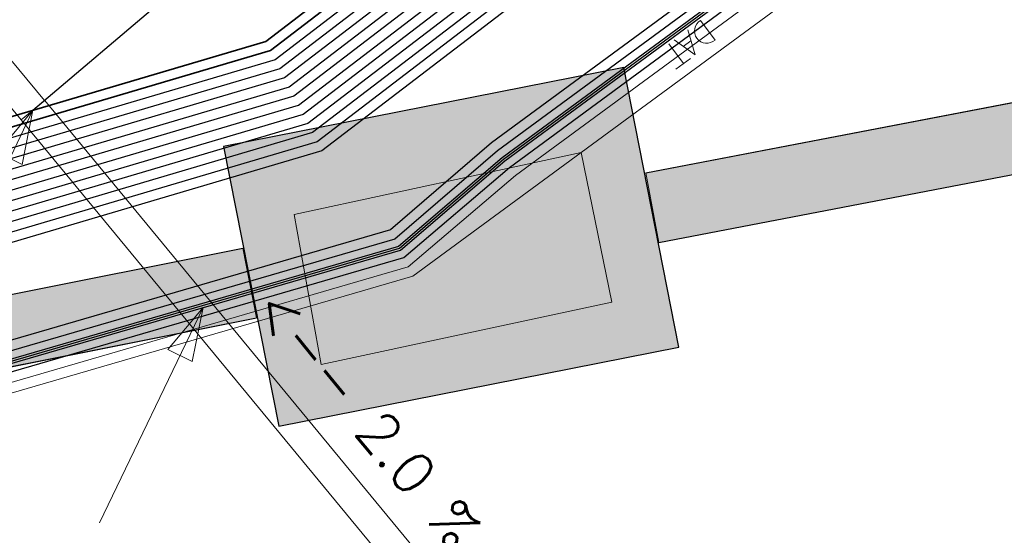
# Model space of a CAD drawing. Header units: metres. Extents: x -502 to 161, y -108 to 174.
# Tile 172 of 256: x -209.84 to -204.97, y -38.73 to -36.19. Entities that reach past the tile are written whole.
import ezdxf

# ---------------------------------------------------------------- set-up
doc = ezdxf.new("R2010")
doc.units = ezdxf.units.M
doc.header["$LTSCALE"] = 0.1
for name, color, linetype in [('BRI31-005.05-5p02-Koordinierung Lageplan 4. BA ZOB West 2022-06-15', 7, 'Continuous'), ('BRI31-005.06-5f07-Koordinierung Lageplan 4. BA ZOB Fernbusbahnh', 7, 'Continuous'), ('BRI32-005.02-5f05-Koordinierung Schemaplan 4 BA ZOB Teilbereich', 7, 'Continuous'), ('BRI32-005.03-5f06-Koordinierung Schemaplan 4 BA ZOB Teilbereich 2 Ost - Bahnhofsallee 2023-01-21', 7, 'Continuous')]:
    doc.layers.add(name, color=color, linetype=linetype)
doc.styles.add('Txt', font='txt_____.ttf')

# ---------------------------------------------------------------- blocks, each defined once
blk = doc.blocks.new('ALG_00093')
at = {"color": 1, "linetype": 'Continuous', "lineweight": 9, "true_color": 0xff0000, "transparency": 33554687, "flags": 128}
blk.add_lwpolyline([(0, 0), (0.3773, 0.09625), (0.3773, -0.09625), (0, 0)], dxfattribs=at)
blk = doc.blocks.new('1000DAT')
at = {"color": 114, "linetype": 'Continuous', "lineweight": 13, "true_color": 0x00994c, "transparency": 33554687}
for p, q in [((4.589, 0.775), (4.589, 0.173)), ((5.348, 0.777), (5.795, 0.777)), ((5.561, 0.775), (5.561, 0.173)), ((5.077, 0.435), (5.312, 0.435))]:
    blk.add_line(p, q, dxfattribs=at)
at = {"color": 114, "linetype": 'Continuous', "lineweight": 13, "true_color": 0x00994c, "transparency": 33554687, "flags": 128}
blk.add_lwpolyline([(4.589, 0.775, -0.445229), (4.924, 0.474, -0.445229), (4.589, 0.173)], format="xyb", dxfattribs=at)
blk.add_lwpolyline([(4.984, 0.174), (5.199, 0.775), (5.401, 0.174)], dxfattribs=at)

msp = doc.modelspace()

# ---------------------------------------------------------------- linework, layer by layer
at = {"layer": 'BRI31-005.05-5p02-Koordinierung Lageplan 4. BA ZOB West 2022-06-15', "color": 250, "linetype": 'Continuous', "lineweight": 25, "true_color": 0x333333, "transparency": 33554687}
for p, q in [((-206.7419, -36.9421), (-192.3789, -34.1917)), ((-206.6761, -37.2859), (-192.3131, -34.5355)), ((-249.6124, -45.4638), (-208.7337, -37.3151)), ((-249.5446, -45.8072), (-208.6653, -37.6584))]:
    msp.add_line(p, q, dxfattribs=at)
at = {"layer": 'BRI31-005.05-5p02-Koordinierung Lageplan 4. BA ZOB West 2022-06-15', "color": 1, "linetype": 'Continuous', "lineweight": 25, "true_color": 0xff0000, "transparency": 33554687}
msp.add_line((-209.7711, -36.633), (-208.4744, -35.5322), dxfattribs=at)
at = {"layer": 'BRI31-005.05-5p02-Koordinierung Lageplan 4. BA ZOB West 2022-06-15', "color": 1, "linetype": 'Continuous', "lineweight": 18, "true_color": 0xff0000, "transparency": 33554687}
for p, q in [((-209.7711, -36.6334), (-210.2833, -37.6984)), ((-208.9299, -37.6073), (-209.4421, -38.6722))]:
    msp.add_line(p, q, dxfattribs=at)
at = {"layer": 'BRI31-005.05-5p02-Koordinierung Lageplan 4. BA ZOB West 2022-06-15', "color": 250, "linetype": 'Continuous', "lineweight": 13, "true_color": 0x333333, "transparency": 33554687}
for p, q in [((-208.4801, -37.1489), (-207.0611, -36.8414)), ((-207.0611, -36.8414), (-206.9088, -37.5816)), ((-208.3466, -37.89), (-208.4801, -37.1489)), ((-206.9088, -37.5816), (-208.3466, -37.89))]:
    msp.add_line(p, q, dxfattribs=at)
at = {"layer": 'BRI31-005.05-5p02-Koordinierung Lageplan 4. BA ZOB West 2022-06-15', "color": 7, "linetype": 'Continuous', "lineweight": 13, "transparency": 33554687}
for p, q in [((-206.7419, -36.9421), (-206.6761, -37.2859)), ((-208.7337, -37.3151), (-208.6653, -37.6584))]:
    msp.add_line(p, q, dxfattribs=at)
at = {"layer": 'BRI31-005.05-5p02-Koordinierung Lageplan 4. BA ZOB West 2022-06-15', "color": 1, "linetype": 'Continuous', "lineweight": 25, "true_color": 0xff0000, "transparency": 33554687, "flags": 128}
msp.add_lwpolyline([(-225.3387, -11.2374), (-229.5957, -18.1714), (-229.0257, -20.8074), (-227.7997, -27.4074), (-227.6647, -27.9944), (-227.4477, -30.3544), (-224.2937, -35.5024), (-224.0217, -35.9484), (-223.2007, -36.4664), (-222.9157, -36.6434), (-217.6127, -39.5814), (-217.2307, -39.7354), (-214.0777, -39.1054), (-207.9547, -37.3244), (-207.4387, -36.8834), (-205.7427, -35.6354), (-202.5457, -34.9364), (-199.0767, -34.0634), (-192.6107, -32.7734), (-185.6937, -31.6434), (-180.2767, -30.7334), (-179.4717, -30.6334), (-178.4147, -30.7934), (-174.3807, -31.4324)], dxfattribs=at)
at = {"layer": 'BRI31-005.05-5p02-Koordinierung Lageplan 4. BA ZOB West 2022-06-15', "color": 250, "linetype": 'Continuous', "lineweight": 25, "true_color": 0x333333, "transparency": 33554687, "flags": 128}
for points in [[(-225.3307, -11.2434), (-229.5857, -18.1734), (-229.0157, -20.8054), (-227.7897, -27.4054), (-227.6547, -27.9934), (-227.4387, -30.3514), (-224.2857, -35.4974), (-224.0137, -35.9414), (-223.1947, -36.4574), (-222.9107, -36.6354), (-217.6077, -39.5724), (-217.2297, -39.7244), (-214.0807, -39.0964), (-207.9597, -37.3154), (-207.4447, -36.8754), (-205.7467, -35.6254), (-202.5487, -34.9274), (-199.0787, -34.0534), (-192.6127, -32.7634), (-185.6947, -31.6334), (-180.2787, -30.7234), (-179.4717, -30.6234), (-178.4137, -30.7834), (-174.3787, -31.4224)], [(-225.2907, -11.2734), (-229.5327, -18.1824), (-228.9667, -20.7954), (-227.7407, -27.3964), (-227.6047, -27.9884), (-227.3897, -30.3354), (-224.2587, -35.4464), (-223.9867, -35.8994), (-223.1627, -36.4184), (-222.8857, -36.5924), (-217.5837, -39.5284), (-217.0567, -39.7414), (-214.0687, -39.1454), (-207.9377, -37.3614), (-207.4157, -36.9154), (-205.7257, -35.6724), (-202.5377, -34.9764), (-199.0687, -34.1024), (-192.6037, -32.8124), (-185.6867, -31.6824), (-180.2717, -30.7724), (-179.4727, -30.6734), (-178.4207, -30.8324), (-177.8307, -31.0624)], [(-174.3647, -31.3244), (-178.3997, -30.6854), (-179.4697, -30.5234), (-180.2927, -30.6254), (-185.7107, -31.5354), (-192.6307, -32.6654), (-199.0987, -33.9554), (-202.5707, -34.8294), (-205.7887, -35.5314), (-207.5047, -36.7934), (-208.0037, -37.2234), (-214.1047, -38.9984), (-217.2137, -39.6184), (-217.5597, -39.4844), (-222.8607, -36.5494), (-223.1417, -36.3724), (-223.9597, -35.8574), (-224.2067, -35.4344), (-227.3407, -30.3194), (-227.5547, -27.9834), (-227.6917, -27.3874), (-228.9177, -20.7854), (-229.4797, -18.1914), (-225.2507, -11.3034)], [(-174.3717, -31.3734), (-178.4067, -30.7344), (-179.4707, -30.5734), (-180.2857, -30.6744), (-185.7027, -31.5844), (-192.6217, -32.7144), (-199.0887, -34.0044), (-202.5597, -34.8784), (-205.7677, -35.5784), (-207.4747, -36.8344), (-207.9817, -37.2694), (-214.0927, -39.0474), (-217.0437, -39.6364), (-217.5357, -39.4404), (-222.8357, -36.5064), (-223.1087, -36.3344), (-223.9327, -35.8154), (-224.1667, -35.4034), (-227.2917, -30.3034), (-227.5047, -27.9804), (-227.6427, -27.3784), (-228.8687, -20.7754), (-229.4267, -18.2004), (-225.2107, -11.3334)], [(-178.2347, -30.0544), (-179.1357, -29.8924), (-180.3637, -30.1044), (-186.0237, -31.1244), (-193.0907, -32.3544), (-199.2367, -33.3944), (-200.6857, -33.7654), (-202.8467, -34.2434), (-206.2057, -35.0734), (-208.3897, -36.7434), (-214.3777, -38.5134), (-216.5857, -38.7694), (-217.3127, -38.8554), (-222.6167, -36.1834), (-223.7887, -35.3634), (-226.8857, -30.1354), (-227.0657, -27.9414), (-227.1787, -27.2534), (-228.4947, -20.5034), (-229.0277, -18.0634), (-224.7607, -11.6114)], [(-178.2447, -30.1034), (-179.1357, -29.9434), (-180.3547, -30.1534), (-186.0147, -31.1734), (-193.0827, -32.4034), (-199.2267, -33.4434), (-200.6627, -33.8124), (-202.8357, -34.2924), (-206.1837, -35.1194), (-208.3667, -36.7884), (-214.3677, -38.5624), (-216.5857, -38.8194), (-217.1447, -38.8844), (-222.5907, -36.1404), (-223.7507, -35.3284), (-226.8367, -30.1194), (-227.0157, -27.9374), (-227.1297, -27.2434), (-228.4457, -20.4934), (-228.9747, -18.0734), (-224.7217, -11.6424)], [(-178.2547, -30.1524), (-179.1357, -29.9944), (-180.3457, -30.2024), (-186.0057, -31.2224), (-193.0747, -32.4524), (-199.2167, -33.4924), (-200.6567, -33.8604), (-202.8157, -34.3414), (-206.1617, -35.1654), (-208.3437, -36.8334), (-214.3577, -38.6114), (-216.5757, -38.8684), (-216.9747, -38.9144), (-217.1357, -38.8334), (-222.5647, -36.0974), (-223.7127, -35.2934), (-226.7877, -30.1034), (-226.9657, -27.9334), (-227.0807, -27.2334), (-228.3967, -20.4834), (-228.9217, -18.0834), (-224.6827, -11.6734)], [(-224.6437, -11.7044), (-228.8687, -18.0934), (-228.3477, -20.4734), (-227.0317, -27.2234), (-226.9157, -27.9294), (-226.7387, -30.0874), (-223.6747, -35.2584), (-222.5387, -36.0544), (-217.2887, -38.7014), (-216.6117, -38.6224), (-214.4077, -38.3664), (-208.4587, -36.6084), (-206.2717, -34.9354), (-202.8797, -34.0964), (-200.7457, -33.6254), (-199.2667, -33.2474), (-193.1147, -32.2074), (-186.0507, -30.9774), (-180.3907, -29.9574), (-179.1357, -29.7394), (-178.2047, -29.9074)], [(-178.2147, -29.9564), (-179.1357, -29.7904), (-180.3817, -30.0064), (-186.0417, -31.0264), (-193.1067, -32.2564), (-199.2567, -33.2964), (-200.7597, -33.6794), (-202.8687, -34.1454), (-206.2497, -34.9814), (-208.4357, -36.6534), (-214.3977, -38.4154), (-217.1177, -38.7314), (-222.5257, -36.0034), (-223.6367, -35.2234), (-226.6897, -30.0714), (-226.8657, -27.9254), (-226.9827, -27.2134), (-228.2987, -20.4634), (-228.8157, -18.1034), (-224.6047, -11.7354)], [(-178.2247, -30.0054), (-179.1357, -29.8414), (-180.3727, -30.0554), (-186.0327, -31.0754), (-193.0987, -32.3054), (-199.2467, -33.3454), (-200.7697, -33.7334), (-202.8577, -34.1944), (-206.2277, -35.0274), (-208.4127, -36.6984), (-214.3877, -38.4644), (-216.6287, -38.7244), (-216.9477, -38.7614), (-217.1087, -38.6784), (-222.4867, -35.9684), (-223.5987, -35.1884), (-226.6407, -30.0554), (-226.8157, -27.9214), (-226.9337, -27.2034), (-228.2497, -20.4534), (-228.7627, -18.1134), (-224.5657, -11.7664)], [(-178.1847, -29.8094), (-179.1357, -29.6374), (-180.4087, -29.8594), (-186.0687, -30.8794), (-193.1307, -32.1094), (-199.2867, -33.1494), (-202.9127, -33.9494), (-206.3377, -34.7974), (-208.5277, -36.4734), (-214.4377, -38.2194), (-216.6027, -38.4714), (-217.2647, -38.5434), (-222.4607, -35.9254), (-223.5607, -35.1534), (-226.5917, -30.0394), (-226.7657, -27.9174), (-226.8847, -27.1934), (-228.2007, -20.4434), (-228.7097, -18.1234), (-224.5267, -11.7974)], [(-178.1947, -29.8584), (-179.1357, -29.6884), (-180.3997, -29.9084), (-186.0597, -30.9284), (-193.1227, -32.1584), (-199.2767, -33.1984), (-202.9017, -33.9984), (-206.3157, -34.8434), (-208.5047, -36.5184), (-214.4277, -38.2684), (-217.0907, -38.5784), (-222.4567, -35.8684), (-223.5227, -35.1184), (-226.5427, -30.0234), (-226.7157, -27.9134), (-226.8357, -27.1844), (-228.1517, -20.4334), (-228.6567, -18.1334), (-224.4877, -11.8284)], [(-200.2857, -36.5834), (-199.6747, -35.4934), (-199.5557, -34.9334), (-199.7607, -34.1634), (-200.1017, -33.7834), (-200.6467, -33.5734), (-201.0147, -33.6334), (-202.8907, -34.0474), (-206.2937, -34.8894), (-208.4817, -36.5634), (-214.4177, -38.3174), (-216.6047, -38.5714), (-216.9147, -38.6074), (-217.0817, -38.5234), (-222.4087, -35.8394), (-223.4847, -35.0834), (-226.4937, -30.0074), (-226.6657, -27.9094), (-226.7867, -27.1734), (-228.1027, -20.4234), (-228.6037, -18.1434), (-224.4487, -11.8594)], [(-178.1657, -29.7114), (-179.1357, -29.5354), (-180.4267, -29.7614), (-186.0867, -30.7814), (-193.1467, -32.0114), (-199.3047, -33.0514), (-202.9357, -33.8514), (-206.3817, -34.7054), (-208.5737, -36.3834), (-214.4577, -38.1214), (-216.9157, -38.4004), (-217.0637, -38.4194), (-217.1517, -38.4314), (-222.3827, -35.7964), (-223.4467, -35.0484), (-226.4447, -29.9914), (-226.6157, -27.9054), (-226.7377, -27.1634), (-228.0537, -20.4134), (-228.5507, -18.1534), (-224.4097, -11.8904)], [(-178.1747, -29.7604), (-179.1357, -29.5864), (-180.4177, -29.8104), (-186.0777, -30.8304), (-193.1387, -32.0604), (-199.2967, -33.1004), (-202.9237, -33.9004), (-206.3597, -34.7514), (-208.5507, -36.4284), (-214.4477, -38.1704), (-216.9837, -38.4594), (-217.1887, -38.3564), (-222.3567, -35.7534), (-223.4087, -35.0134), (-226.3957, -29.9754), (-226.5657, -27.9014), (-226.6887, -27.1534), (-228.0047, -20.4034), (-228.4977, -18.1634), (-224.3707, -11.9214)], [(-208.5559, -38.1943), (-206.5777, -37.8039), (-206.8503, -36.4223), (-208.8285, -36.8128), (-208.5559, -38.1943)]]:
    msp.add_lwpolyline(points, dxfattribs=at)
at = {"layer": 'BRI31-005.05-5p02-Koordinierung Lageplan 4. BA ZOB West 2022-06-15', "color": 114, "linetype": 'Continuous', "lineweight": 25, "true_color": 0x00994c, "transparency": 33554687, "flags": 128}
msp.add_lwpolyline([(-174.3777, -31.4124), (-178.4117, -30.7734), (-179.4707, -30.6134), (-180.2797, -30.7134), (-185.6977, -31.6244), (-192.6137, -32.7544), (-199.0817, -34.0444), (-202.5497, -34.9164), (-205.7517, -35.6174), (-207.4517, -36.8684), (-207.9637, -37.3064), (-214.0827, -39.0854), (-217.2287, -39.7144), (-217.6047, -39.5634), (-222.9057, -36.6254), (-223.1907, -36.4494), (-224.0077, -35.9334), (-224.2767, -35.4914), (-227.4277, -30.3474), (-227.6447, -27.9914), (-227.7807, -27.4034), (-229.0067, -20.8034), (-229.5747, -18.1744), (-225.3227, -11.2494)], dxfattribs=at)
at = {"layer": 'BRI31-005.05-5p02-Koordinierung Lageplan 4. BA ZOB West 2022-06-15', "color": 190, "linetype": 'Continuous', "lineweight": 35, "true_color": 0x7f00ff, "transparency": 33554687, "flags": 128}
for points in [[(-178.1477, -29.6134), (-179.1357, -29.4334), (-180.4447, -29.6634), (-186.1047, -30.6834), (-193.1627, -31.9134), (-199.3207, -32.9534), (-202.9597, -33.7534), (-206.4257, -34.6134), (-208.6197, -36.2934), (-214.4777, -38.0234), (-217.0457, -38.3154), (-217.1367, -38.3264), (-222.3647, -35.6884), (-223.3707, -34.9784), (-226.3467, -29.9594), (-226.5157, -27.8974), (-226.6397, -27.1434), (-227.9557, -20.3934), (-228.4447, -18.1734), (-224.3317, -11.9524)], [(-178.1567, -29.6624), (-179.1357, -29.4844), (-180.4357, -29.7124), (-186.0957, -30.7324), (-193.1547, -31.9624), (-199.3127, -33.0024), (-202.9477, -33.8024), (-206.4037, -34.6594), (-208.5967, -36.3384), (-214.4677, -38.0724), (-216.9517, -38.3544), (-222.3047, -35.6674), (-223.3327, -34.9434), (-226.2977, -29.9434), (-226.4657, -27.8934), (-226.5907, -27.1334), (-227.9067, -20.3834), (-228.3917, -18.1834), (-224.2927, -11.9834)]]:
    msp.add_lwpolyline(points, dxfattribs=at)
at = {"layer": 'BRI31-005.05-5p02-Koordinierung Lageplan 4. BA ZOB West 2022-06-15', "color": 7, "linetype": 'Continuous', "lineweight": 13, "transparency": 33554687, "flags": 128}
for points in [[(-174.4567, -31.9734), (-178.4767, -31.2244), (-179.4807, -31.0734), (-180.2157, -31.1644), (-185.6227, -32.0744), (-192.5317, -33.2044), (-198.9887, -34.4944), (-202.5047, -35.1234), (-205.6627, -35.8134), (-207.8937, -37.4534), (-214.0447, -39.2434), (-217.2537, -39.8834), (-222.9587, -36.7234), (-224.0877, -36.0134), (-227.5367, -30.3834), (-227.7547, -28.0034), (-227.8877, -27.4234), (-229.1137, -20.8234)], [(-174.4497, -31.9244), (-178.4697, -31.1754), (-179.4797, -31.0234), (-180.2227, -31.1154), (-185.6307, -32.0254), (-192.5407, -33.1554), (-198.9987, -34.4454), (-202.5267, -35.0254), (-205.7047, -35.7194), (-207.3857, -36.9554), (-207.9157, -37.4074), (-214.0567, -39.1944), (-217.2457, -39.8304), (-222.9347, -36.6794), (-223.2167, -36.5024), (-224.0507, -35.9774), (-227.4877, -30.3674), (-227.7047, -27.9984), (-227.8387, -27.4144), (-229.0647, -20.8144)]]:
    msp.add_lwpolyline(points, dxfattribs=at)
at = {"layer": 'BRI31-005.05-5p02-Koordinierung Lageplan 4. BA ZOB West 2022-06-15', "color": 1, "linetype": 'Continuous', "lineweight": 18, "true_color": 0xff0000, "transparency": 33554687, "flags": 128}
for points in [[(-209.7134, -36.5851), (-211.6984, -34.1901), (-211.8139, -34.2859), (-209.8289, -36.6809)], [(-204.2363, -43.2223), (-209.7133, -36.5853), (-209.829, -36.6807), (-204.352, -43.3177)]]:
    msp.add_lwpolyline(points, dxfattribs=at)
at = {"layer": 'BRI31-005.06-5f07-Koordinierung Lageplan 4. BA ZOB Fernbusbahnh', "color": 250, "linetype": 'Continuous', "lineweight": 20, "true_color": 0x333333, "transparency": 33554687}
for p, q in [((-206.7419, -36.9421), (-192.3789, -34.1917)), ((-206.6761, -37.2859), (-192.3131, -34.5355)), ((-249.6124, -45.4638), (-208.7337, -37.3151)), ((-249.5446, -45.8072), (-208.6653, -37.6584))]:
    msp.add_line(p, q, dxfattribs=at)
at = {"layer": 'BRI31-005.06-5f07-Koordinierung Lageplan 4. BA ZOB Fernbusbahnh', "color": 1, "linetype": 'Continuous', "lineweight": 25, "true_color": 0xff0000, "transparency": 33554687}
msp.add_line((-209.7711, -36.633), (-208.4744, -35.5322), dxfattribs=at)
at = {"layer": 'BRI31-005.06-5f07-Koordinierung Lageplan 4. BA ZOB Fernbusbahnh', "color": 1, "linetype": 'Continuous', "lineweight": 20, "true_color": 0xff0000, "transparency": 33554687}
msp.add_line((-209.7711, -36.633), (-208.4744, -35.5322), dxfattribs=at)
at = {"layer": 'BRI31-005.06-5f07-Koordinierung Lageplan 4. BA ZOB Fernbusbahnh', "color": 1, "linetype": 'Continuous', "lineweight": 13, "true_color": 0xff0000, "transparency": 33554687}
for p, q in [((-209.7711, -36.6334), (-210.2833, -37.6984)), ((-208.9299, -37.6073), (-209.4421, -38.6722))]:
    msp.add_line(p, q, dxfattribs=at)
at = {"layer": 'BRI31-005.06-5f07-Koordinierung Lageplan 4. BA ZOB Fernbusbahnh', "color": 7, "linetype": 'Continuous', "lineweight": 9, "transparency": 33554687}
for p, q in [((-206.7419, -36.9421), (-206.6761, -37.2859)), ((-208.7337, -37.3151), (-208.6653, -37.6584))]:
    msp.add_line(p, q, dxfattribs=at)
at = {"layer": 'BRI31-005.06-5f07-Koordinierung Lageplan 4. BA ZOB Fernbusbahnh', "color": 1, "linetype": 'Continuous', "lineweight": 20, "true_color": 0xff0000, "transparency": 33554687, "flags": 128}
msp.add_lwpolyline([(-225.3387, -11.2374), (-229.5957, -18.1714), (-229.0257, -20.8074), (-227.7997, -27.4074), (-227.6647, -27.9944), (-227.4477, -30.3544), (-224.2937, -35.5024), (-224.0217, -35.9484), (-223.2007, -36.4664), (-222.9157, -36.6434), (-217.6127, -39.5814), (-217.2307, -39.7354), (-214.0777, -39.1054), (-207.9547, -37.3244), (-207.4387, -36.8834), (-205.7427, -35.6354), (-202.5457, -34.9364), (-199.0767, -34.0634), (-192.6107, -32.7734), (-185.6937, -31.6434), (-180.2767, -30.7334), (-179.4717, -30.6334), (-178.4147, -30.7934), (-174.3807, -31.4324)], dxfattribs=at)
at = {"layer": 'BRI31-005.06-5f07-Koordinierung Lageplan 4. BA ZOB Fernbusbahnh', "color": 250, "linetype": 'Continuous', "lineweight": 20, "true_color": 0x333333, "transparency": 33554687, "flags": 128}
for points in [[(-225.3307, -11.2434), (-229.5857, -18.1734), (-229.0157, -20.8054), (-227.7897, -27.4054), (-227.6547, -27.9934), (-227.4387, -30.3514), (-224.2857, -35.4974), (-224.0137, -35.9414), (-223.1947, -36.4574), (-222.9107, -36.6354), (-217.6077, -39.5724), (-217.2297, -39.7244), (-214.0807, -39.0964), (-207.9597, -37.3154), (-207.4447, -36.8754), (-205.7467, -35.6254), (-202.5487, -34.9274), (-199.0787, -34.0534), (-192.6127, -32.7634), (-185.6947, -31.6334), (-180.2787, -30.7234), (-179.4717, -30.6234), (-178.4137, -30.7834), (-174.3787, -31.4224)], [(-225.2907, -11.2734), (-229.5327, -18.1824), (-228.9667, -20.7954), (-227.7407, -27.3964), (-227.6047, -27.9884), (-227.3897, -30.3354), (-224.2587, -35.4464), (-223.9867, -35.8994), (-223.1627, -36.4184), (-222.8857, -36.5924), (-217.5837, -39.5284), (-217.0567, -39.7414), (-214.0687, -39.1454), (-207.9377, -37.3614), (-207.4157, -36.9154), (-205.7257, -35.6724), (-202.5377, -34.9764), (-199.0687, -34.1024), (-192.6037, -32.8124), (-185.6867, -31.6824), (-180.2717, -30.7724), (-179.4727, -30.6734), (-178.4207, -30.8324), (-177.8307, -31.0624)], [(-174.3647, -31.3244), (-178.3997, -30.6854), (-179.4697, -30.5234), (-180.2927, -30.6254), (-185.7107, -31.5354), (-192.6307, -32.6654), (-199.0987, -33.9554), (-202.5707, -34.8294), (-205.7887, -35.5314), (-207.5047, -36.7934), (-208.0037, -37.2234), (-214.1047, -38.9984), (-217.2137, -39.6184), (-217.5597, -39.4844), (-222.8607, -36.5494), (-223.1417, -36.3724), (-223.9597, -35.8574), (-224.2067, -35.4344), (-227.3407, -30.3194), (-227.5547, -27.9834), (-227.6917, -27.3874), (-228.9177, -20.7854), (-229.4797, -18.1914), (-225.2507, -11.3034)], [(-174.3717, -31.3734), (-178.4067, -30.7344), (-179.4707, -30.5734), (-180.2857, -30.6744), (-185.7027, -31.5844), (-192.6217, -32.7144), (-199.0887, -34.0044), (-202.5597, -34.8784), (-205.7677, -35.5784), (-207.4747, -36.8344), (-207.9817, -37.2694), (-214.0927, -39.0474), (-217.0437, -39.6364), (-217.5357, -39.4404), (-222.8357, -36.5064), (-223.1087, -36.3344), (-223.9327, -35.8154), (-224.1667, -35.4034), (-227.2917, -30.3034), (-227.5047, -27.9804), (-227.6427, -27.3784), (-228.8687, -20.7754), (-229.4267, -18.2004), (-225.2107, -11.3334)], [(-178.2347, -30.0544), (-179.1357, -29.8924), (-180.3637, -30.1044), (-186.0237, -31.1244), (-193.0907, -32.3544), (-199.2367, -33.3944), (-200.6857, -33.7654), (-202.8467, -34.2434), (-206.2057, -35.0734), (-208.3897, -36.7434), (-214.3777, -38.5134), (-216.5857, -38.7694), (-217.3127, -38.8554), (-222.6167, -36.1834), (-223.7887, -35.3634), (-226.8857, -30.1354), (-227.0657, -27.9414), (-227.1787, -27.2534), (-228.4947, -20.5034), (-229.0277, -18.0634), (-224.7607, -11.6114)], [(-178.2447, -30.1034), (-179.1357, -29.9434), (-180.3547, -30.1534), (-186.0147, -31.1734), (-193.0827, -32.4034), (-199.2267, -33.4434), (-200.6627, -33.8124), (-202.8357, -34.2924), (-206.1837, -35.1194), (-208.3667, -36.7884), (-214.3677, -38.5624), (-216.5857, -38.8194), (-217.1447, -38.8844), (-222.5907, -36.1404), (-223.7507, -35.3284), (-226.8367, -30.1194), (-227.0157, -27.9374), (-227.1297, -27.2434), (-228.4457, -20.4934), (-228.9747, -18.0734), (-224.7217, -11.6424)], [(-178.2547, -30.1524), (-179.1357, -29.9944), (-180.3457, -30.2024), (-186.0057, -31.2224), (-193.0747, -32.4524), (-199.2167, -33.4924), (-200.6567, -33.8604), (-202.8157, -34.3414), (-206.1617, -35.1654), (-208.3437, -36.8334), (-214.3577, -38.6114), (-216.5757, -38.8684), (-216.9747, -38.9144), (-217.1357, -38.8334), (-222.5647, -36.0974), (-223.7127, -35.2934), (-226.7877, -30.1034), (-226.9657, -27.9334), (-227.0807, -27.2334), (-228.3967, -20.4834), (-228.9217, -18.0834), (-224.6827, -11.6734)], [(-224.6437, -11.7044), (-228.8687, -18.0934), (-228.3477, -20.4734), (-227.0317, -27.2234), (-226.9157, -27.9294), (-226.7387, -30.0874), (-223.6747, -35.2584), (-222.5387, -36.0544), (-217.2887, -38.7014), (-216.6117, -38.6224), (-214.4077, -38.3664), (-208.4587, -36.6084), (-206.2717, -34.9354), (-202.8797, -34.0964), (-200.7457, -33.6254), (-199.2667, -33.2474), (-193.1147, -32.2074), (-186.0507, -30.9774), (-180.3907, -29.9574), (-179.1357, -29.7394), (-178.2047, -29.9074)], [(-178.2147, -29.9564), (-179.1357, -29.7904), (-180.3817, -30.0064), (-186.0417, -31.0264), (-193.1067, -32.2564), (-199.2567, -33.2964), (-200.7597, -33.6794), (-202.8687, -34.1454), (-206.2497, -34.9814), (-208.4357, -36.6534), (-214.3977, -38.4154), (-217.1177, -38.7314), (-222.5257, -36.0034), (-223.6367, -35.2234), (-226.6897, -30.0714), (-226.8657, -27.9254), (-226.9827, -27.2134), (-228.2987, -20.4634), (-228.8157, -18.1034), (-224.6047, -11.7354)], [(-178.2247, -30.0054), (-179.1357, -29.8414), (-180.3727, -30.0554), (-186.0327, -31.0754), (-193.0987, -32.3054), (-199.2467, -33.3454), (-200.7697, -33.7334), (-202.8577, -34.1944), (-206.2277, -35.0274), (-208.4127, -36.6984), (-214.3877, -38.4644), (-216.6287, -38.7244), (-216.9477, -38.7614), (-217.1087, -38.6784), (-222.4867, -35.9684), (-223.5987, -35.1884), (-226.6407, -30.0554), (-226.8157, -27.9214), (-226.9337, -27.2034), (-228.2497, -20.4534), (-228.7627, -18.1134), (-224.5657, -11.7664)], [(-178.1847, -29.8094), (-179.1357, -29.6374), (-180.4087, -29.8594), (-186.0687, -30.8794), (-193.1307, -32.1094), (-199.2867, -33.1494), (-202.9127, -33.9494), (-206.3377, -34.7974), (-208.5277, -36.4734), (-214.4377, -38.2194), (-216.6027, -38.4714), (-217.2647, -38.5434), (-222.4607, -35.9254), (-223.5607, -35.1534), (-226.5917, -30.0394), (-226.7657, -27.9174), (-226.8847, -27.1934), (-228.2007, -20.4434), (-228.7097, -18.1234), (-224.5267, -11.7974)], [(-178.1947, -29.8584), (-179.1357, -29.6884), (-180.3997, -29.9084), (-186.0597, -30.9284), (-193.1227, -32.1584), (-199.2767, -33.1984), (-202.9017, -33.9984), (-206.3157, -34.8434), (-208.5047, -36.5184), (-214.4277, -38.2684), (-217.0907, -38.5784), (-222.4567, -35.8684), (-223.5227, -35.1184), (-226.5427, -30.0234), (-226.7157, -27.9134), (-226.8357, -27.1844), (-228.1517, -20.4334), (-228.6567, -18.1334), (-224.4877, -11.8284)], [(-200.2857, -36.5834), (-199.6747, -35.4934), (-199.5557, -34.9334), (-199.7607, -34.1634), (-200.1017, -33.7834), (-200.6467, -33.5734), (-201.0147, -33.6334), (-202.8907, -34.0474), (-206.2937, -34.8894), (-208.4817, -36.5634), (-214.4177, -38.3174), (-216.6047, -38.5714), (-216.9147, -38.6074), (-217.0817, -38.5234), (-222.4087, -35.8394), (-223.4847, -35.0834), (-226.4937, -30.0074), (-226.6657, -27.9094), (-226.7867, -27.1734), (-228.1027, -20.4234), (-228.6037, -18.1434), (-224.4487, -11.8594)], [(-178.1657, -29.7114), (-179.1357, -29.5354), (-180.4267, -29.7614), (-186.0867, -30.7814), (-193.1467, -32.0114), (-199.3047, -33.0514), (-202.9357, -33.8514), (-206.3817, -34.7054), (-208.5737, -36.3834), (-214.4577, -38.1214), (-216.9157, -38.4004), (-217.0637, -38.4194), (-217.1517, -38.4314), (-222.3827, -35.7964), (-223.4467, -35.0484), (-226.4447, -29.9914), (-226.6157, -27.9054), (-226.7377, -27.1634), (-228.0537, -20.4134), (-228.5507, -18.1534), (-224.4097, -11.8904)], [(-178.1747, -29.7604), (-179.1357, -29.5864), (-180.4177, -29.8104), (-186.0777, -30.8304), (-193.1387, -32.0604), (-199.2967, -33.1004), (-202.9237, -33.9004), (-206.3597, -34.7514), (-208.5507, -36.4284), (-214.4477, -38.1704), (-216.9837, -38.4594), (-217.1887, -38.3564), (-222.3567, -35.7534), (-223.4087, -35.0134), (-226.3957, -29.9754), (-226.5657, -27.9014), (-226.6887, -27.1534), (-228.0047, -20.4034), (-228.4977, -18.1634), (-224.3707, -11.9214)], [(-208.5559, -38.1943), (-206.5777, -37.8039), (-206.8503, -36.4223), (-208.8285, -36.8128), (-208.5559, -38.1943)]]:
    msp.add_lwpolyline(points, dxfattribs=at)
at = {"layer": 'BRI31-005.06-5f07-Koordinierung Lageplan 4. BA ZOB Fernbusbahnh', "color": 114, "linetype": 'Continuous', "lineweight": 20, "true_color": 0x00994c, "transparency": 33554687, "flags": 128}
msp.add_lwpolyline([(-174.3777, -31.4124), (-178.4117, -30.7734), (-179.4707, -30.6134), (-180.2797, -30.7134), (-185.6977, -31.6244), (-192.6137, -32.7544), (-199.0817, -34.0444), (-202.5497, -34.9164), (-205.7517, -35.6174), (-207.4517, -36.8684), (-207.9637, -37.3064), (-214.0827, -39.0854), (-217.2287, -39.7144), (-217.6047, -39.5634), (-222.9057, -36.6254), (-223.1907, -36.4494), (-224.0077, -35.9334), (-224.2767, -35.4914), (-227.4277, -30.3474), (-227.6447, -27.9914), (-227.7807, -27.4034), (-229.0067, -20.8034), (-229.5747, -18.1744), (-225.3227, -11.2494)], dxfattribs=at)
at = {"layer": 'BRI31-005.06-5f07-Koordinierung Lageplan 4. BA ZOB Fernbusbahnh', "color": 190, "linetype": 'Continuous', "lineweight": 30, "true_color": 0x7f00ff, "transparency": 33554687, "flags": 128}
for points in [[(-178.1477, -29.6134), (-179.1357, -29.4334), (-180.4447, -29.6634), (-186.1047, -30.6834), (-193.1627, -31.9134), (-199.3207, -32.9534), (-202.9597, -33.7534), (-206.4257, -34.6134), (-208.6197, -36.2934), (-214.4777, -38.0234), (-217.0457, -38.3154), (-217.1367, -38.3264), (-222.3647, -35.6884), (-223.3707, -34.9784), (-226.3467, -29.9594), (-226.5157, -27.8974), (-226.6397, -27.1434), (-227.9557, -20.3934), (-228.4447, -18.1734), (-224.3317, -11.9524)], [(-178.1567, -29.6624), (-179.1357, -29.4844), (-180.4357, -29.7124), (-186.0957, -30.7324), (-193.1547, -31.9624), (-199.3127, -33.0024), (-202.9477, -33.8024), (-206.4037, -34.6594), (-208.5967, -36.3384), (-214.4677, -38.0724), (-216.9517, -38.3544), (-222.3047, -35.6674), (-223.3327, -34.9434), (-226.2977, -29.9434), (-226.4657, -27.8934), (-226.5907, -27.1334), (-227.9067, -20.3834), (-228.3917, -18.1834), (-224.2927, -11.9834)]]:
    msp.add_lwpolyline(points, dxfattribs=at)
at = {"layer": 'BRI31-005.06-5f07-Koordinierung Lageplan 4. BA ZOB Fernbusbahnh', "color": 7, "linetype": 'Continuous', "lineweight": 9, "transparency": 33554687, "flags": 128}
for points in [[(-174.4567, -31.9734), (-178.4767, -31.2244), (-179.4807, -31.0734), (-180.2157, -31.1644), (-185.6227, -32.0744), (-192.5317, -33.2044), (-198.9887, -34.4944), (-202.5047, -35.1234), (-205.6627, -35.8134), (-207.8937, -37.4534), (-214.0447, -39.2434), (-217.2537, -39.8834), (-222.9587, -36.7234), (-224.0877, -36.0134), (-227.5367, -30.3834), (-227.7547, -28.0034), (-227.8877, -27.4234), (-229.1137, -20.8234)], [(-174.4497, -31.9244), (-178.4697, -31.1754), (-179.4797, -31.0234), (-180.2227, -31.1154), (-185.6307, -32.0254), (-192.5407, -33.1554), (-198.9987, -34.4454), (-202.5267, -35.0254), (-205.7047, -35.7194), (-207.3857, -36.9554), (-207.9157, -37.4074), (-214.0567, -39.1944), (-217.2457, -39.8304), (-222.9347, -36.6794), (-223.2167, -36.5024), (-224.0507, -35.9774), (-227.4877, -30.3674), (-227.7047, -27.9984), (-227.8387, -27.4144), (-229.0647, -20.8144)]]:
    msp.add_lwpolyline(points, dxfattribs=at)
at = {"layer": 'BRI31-005.06-5f07-Koordinierung Lageplan 4. BA ZOB Fernbusbahnh', "color": 1, "linetype": 'Continuous', "lineweight": 13, "true_color": 0xff0000, "transparency": 33554687, "flags": 128}
for points in [[(-209.7134, -36.5851), (-211.6984, -34.1901), (-211.8139, -34.2859), (-209.8289, -36.6809)], [(-204.2363, -43.2223), (-209.7133, -36.5853), (-209.829, -36.6807), (-204.352, -43.3177)]]:
    msp.add_lwpolyline(points, dxfattribs=at)
at = {"layer": 'BRI31-005.06-5f07-Koordinierung Lageplan 4. BA ZOB Fernbusbahnh', "color": 2, "linetype": 'Continuous', "true_color": 0xffff00, "transparency": 33554687}
for points in [[(-192.3131, -34.5355), (-192.3789, -34.1917), (-206.6761, -37.2859), (-206.7419, -36.9421)], [(-208.5559, -38.1943), (-206.5777, -37.8039), (-208.8285, -36.8128), (-206.8503, -36.4223)], [(-249.5446, -45.8072), (-249.6124, -45.4638), (-208.6653, -37.6584), (-208.7337, -37.3151)]]:
    msp.add_solid(points, dxfattribs=at)
at = {"layer": 'BRI32-005.02-5f05-Koordinierung Schemaplan 4 BA ZOB Teilbereich', "color": 250, "linetype": 'Continuous', "lineweight": 25, "true_color": 0x333333, "transparency": 33554687, "flags": 128}
for points in [[(-174.3647, -31.3244), (-178.3997, -30.6854), (-179.4697, -30.5234), (-180.2927, -30.6254), (-185.7107, -31.5354), (-192.6307, -32.6654), (-199.0987, -33.9554), (-202.5707, -34.8294), (-205.7887, -35.5314), (-207.5047, -36.7934), (-208.0037, -37.2234), (-214.1047, -38.9984), (-217.2137, -39.6184), (-217.5597, -39.4844), (-222.8607, -36.5494), (-223.1417, -36.3724), (-223.9597, -35.8574), (-224.2067, -35.4344), (-227.3407, -30.3194), (-227.5547, -27.9834), (-227.6917, -27.3874), (-228.9177, -20.7854), (-229.4797, -18.1914), (-225.2507, -11.3034)], [(-174.3717, -31.3734), (-178.4067, -30.7344), (-179.4707, -30.5734), (-180.2857, -30.6744), (-185.7027, -31.5844), (-192.6217, -32.7144), (-199.0887, -34.0044), (-202.5597, -34.8784), (-205.7677, -35.5784), (-207.4747, -36.8344), (-207.9817, -37.2694), (-214.0927, -39.0474), (-217.0437, -39.6364), (-217.5357, -39.4404), (-222.8357, -36.5064), (-223.1087, -36.3344), (-223.9327, -35.8154), (-224.1667, -35.4034), (-227.2917, -30.3034), (-227.5047, -27.9804), (-227.6427, -27.3784), (-228.8687, -20.7754), (-229.4267, -18.2004), (-225.2107, -11.3334)], [(-178.2347, -30.0544), (-179.1357, -29.8924), (-180.3637, -30.1044), (-186.0237, -31.1244), (-193.0907, -32.3544), (-199.2367, -33.3944), (-200.6857, -33.7654), (-202.8467, -34.2434), (-206.2057, -35.0734), (-208.3897, -36.7434), (-214.3777, -38.5134), (-216.5857, -38.7694), (-217.3127, -38.8554), (-222.6167, -36.1834), (-223.7887, -35.3634), (-226.8857, -30.1354), (-227.0657, -27.9414), (-227.1787, -27.2534), (-228.4947, -20.5034), (-229.0277, -18.0634), (-224.7607, -11.6114)], [(-178.2447, -30.1034), (-179.1357, -29.9434), (-180.3547, -30.1534), (-186.0147, -31.1734), (-193.0827, -32.4034), (-199.2267, -33.4434), (-200.6627, -33.8124), (-202.8357, -34.2924), (-206.1837, -35.1194), (-208.3667, -36.7884), (-214.3677, -38.5624), (-216.5857, -38.8194), (-217.1447, -38.8844), (-222.5907, -36.1404), (-223.7507, -35.3284), (-226.8367, -30.1194), (-227.0157, -27.9374), (-227.1297, -27.2434), (-228.4457, -20.4934), (-228.9747, -18.0734), (-224.7217, -11.6424)], [(-178.2547, -30.1524), (-179.1357, -29.9944), (-180.3457, -30.2024), (-186.0057, -31.2224), (-193.0747, -32.4524), (-199.2167, -33.4924), (-200.6567, -33.8604), (-202.8157, -34.3414), (-206.1617, -35.1654), (-208.3437, -36.8334), (-214.3577, -38.6114), (-216.5757, -38.8684), (-216.9747, -38.9144), (-217.1357, -38.8334), (-222.5647, -36.0974), (-223.7127, -35.2934), (-226.7877, -30.1034), (-226.9657, -27.9334), (-227.0807, -27.2334), (-228.3967, -20.4834), (-228.9217, -18.0834), (-224.6827, -11.6734)], [(-224.6437, -11.7044), (-228.8687, -18.0934), (-228.3477, -20.4734), (-227.0317, -27.2234), (-226.9157, -27.9294), (-226.7387, -30.0874), (-223.6747, -35.2584), (-222.5387, -36.0544), (-217.2887, -38.7014), (-216.6117, -38.6224), (-214.4077, -38.3664), (-208.4587, -36.6084), (-206.2717, -34.9354), (-202.8797, -34.0964), (-200.7457, -33.6254), (-199.2667, -33.2474), (-193.1147, -32.2074), (-186.0507, -30.9774), (-180.3907, -29.9574), (-179.1357, -29.7394), (-178.2047, -29.9074)], [(-178.2147, -29.9564), (-179.1357, -29.7904), (-180.3817, -30.0064), (-186.0417, -31.0264), (-193.1067, -32.2564), (-199.2567, -33.2964), (-200.7597, -33.6794), (-202.8687, -34.1454), (-206.2497, -34.9814), (-208.4357, -36.6534), (-214.3977, -38.4154), (-217.1177, -38.7314), (-222.5257, -36.0034), (-223.6367, -35.2234), (-226.6897, -30.0714), (-226.8657, -27.9254), (-226.9827, -27.2134), (-228.2987, -20.4634), (-228.8157, -18.1034), (-224.6047, -11.7354)], [(-178.2247, -30.0054), (-179.1357, -29.8414), (-180.3727, -30.0554), (-186.0327, -31.0754), (-193.0987, -32.3054), (-199.2467, -33.3454), (-200.7697, -33.7334), (-202.8577, -34.1944), (-206.2277, -35.0274), (-208.4127, -36.6984), (-214.3877, -38.4644), (-216.6287, -38.7244), (-216.9477, -38.7614), (-217.1087, -38.6784), (-222.4867, -35.9684), (-223.5987, -35.1884), (-226.6407, -30.0554), (-226.8157, -27.9214), (-226.9337, -27.2034), (-228.2497, -20.4534), (-228.7627, -18.1134), (-224.5657, -11.7664)], [(-178.1657, -29.7114), (-179.1357, -29.5354), (-180.4267, -29.7614), (-186.0867, -30.7814), (-193.1467, -32.0114), (-199.3047, -33.0514), (-202.9357, -33.8514), (-206.3817, -34.7054), (-208.5737, -36.3834), (-214.4577, -38.1214), (-216.9157, -38.4004), (-217.0637, -38.4194), (-217.1517, -38.4314), (-222.3827, -35.7964), (-223.4467, -35.0484), (-226.4447, -29.9914), (-226.6157, -27.9054), (-226.7377, -27.1634), (-228.0537, -20.4134), (-228.5507, -18.1534), (-224.4097, -11.8904)], [(-178.1747, -29.7604), (-179.1357, -29.5864), (-180.4177, -29.8104), (-186.0777, -30.8304), (-193.1387, -32.0604), (-199.2967, -33.1004), (-202.9237, -33.9004), (-206.3597, -34.7514), (-208.5507, -36.4284), (-214.4477, -38.1704), (-216.9837, -38.4594), (-217.1887, -38.3564), (-222.3567, -35.7534), (-223.4087, -35.0134), (-226.3957, -29.9754), (-226.5657, -27.9014), (-226.6887, -27.1534), (-228.0047, -20.4034), (-228.4977, -18.1634), (-224.3707, -11.9214)]]:
    msp.add_lwpolyline(points, dxfattribs=at)
at = {"layer": 'BRI32-005.02-5f05-Koordinierung Schemaplan 4 BA ZOB Teilbereich', "color": 190, "linetype": 'Continuous', "lineweight": 35, "true_color": 0x7f00ff, "transparency": 33554687, "flags": 128}
for points in [[(-178.1477, -29.6134), (-179.1357, -29.4334), (-180.4447, -29.6634), (-186.1047, -30.6834), (-193.1627, -31.9134), (-199.3207, -32.9534), (-202.9597, -33.7534), (-206.4257, -34.6134), (-208.6197, -36.2934), (-214.4777, -38.0234), (-217.0457, -38.3154), (-217.1367, -38.3264), (-222.3647, -35.6884), (-223.3707, -34.9784), (-226.3467, -29.9594), (-226.5157, -27.8974), (-226.6397, -27.1434), (-227.9557, -20.3934), (-228.4447, -18.1734), (-224.3317, -11.9524)], [(-178.1567, -29.6624), (-179.1357, -29.4844), (-180.4357, -29.7124), (-186.0957, -30.7324), (-193.1547, -31.9624), (-199.3127, -33.0024), (-202.9477, -33.8024), (-206.4037, -34.6594), (-208.5967, -36.3384), (-214.4677, -38.0724), (-216.9517, -38.3544), (-222.3047, -35.6674), (-223.3327, -34.9434), (-226.2977, -29.9434), (-226.4657, -27.8934), (-226.5907, -27.1334), (-227.9067, -20.3834), (-228.3917, -18.1834), (-224.2927, -11.9834)]]:
    msp.add_lwpolyline(points, dxfattribs=at)
at = {"layer": 'BRI32-005.02-5f05-Koordinierung Schemaplan 4 BA ZOB Teilbereich', "color": 7, "linetype": 'Continuous', "lineweight": 13, "transparency": 33554687, "flags": 128}
for points in [[(-174.4567, -31.9734), (-178.4767, -31.2244), (-179.4807, -31.0734), (-180.2157, -31.1644), (-185.6227, -32.0744), (-192.5317, -33.2044), (-198.9887, -34.4944), (-202.5047, -35.1234), (-205.6627, -35.8134), (-207.8937, -37.4534), (-214.0447, -39.2434), (-217.2537, -39.8834), (-222.9587, -36.7234), (-224.0877, -36.0134), (-227.5367, -30.3834), (-227.7547, -28.0034), (-227.8877, -27.4234), (-229.1137, -20.8234)], [(-174.4497, -31.9244), (-178.4697, -31.1754), (-179.4797, -31.0234), (-180.2227, -31.1154), (-185.6307, -32.0254), (-192.5407, -33.1554), (-198.9987, -34.4454), (-202.5267, -35.0254), (-205.7047, -35.7194), (-207.3857, -36.9554), (-207.9157, -37.4074), (-214.0567, -39.1944), (-217.2457, -39.8304), (-222.9347, -36.6794), (-223.2167, -36.5024), (-224.0507, -35.9774), (-227.4877, -30.3674), (-227.7047, -27.9984), (-227.8387, -27.4144), (-229.0647, -20.8144)]]:
    msp.add_lwpolyline(points, dxfattribs=at)
at = {"layer": 'BRI32-005.03-5f06-Koordinierung Schemaplan 4 BA ZOB Teilbereich 2 Ost - Bahnhofsallee 2023-01-21', "color": 250, "linetype": 'Continuous', "lineweight": 20, "true_color": 0x333333, "transparency": 33554687, "flags": 128}
for points in [[(-174.3647, -31.3244), (-178.3997, -30.6854), (-179.4697, -30.5234), (-180.2927, -30.6254), (-185.7107, -31.5354), (-192.6307, -32.6654), (-199.0987, -33.9554), (-202.5707, -34.8294), (-205.7887, -35.5314), (-207.5047, -36.7934), (-208.0037, -37.2234), (-214.1047, -38.9984), (-217.2137, -39.6184), (-217.5597, -39.4844), (-222.8607, -36.5494), (-223.1417, -36.3724), (-223.9597, -35.8574), (-224.2067, -35.4344), (-227.3407, -30.3194), (-227.5547, -27.9834), (-227.6917, -27.3874), (-228.9177, -20.7854), (-229.4797, -18.1914), (-225.2507, -11.3034)], [(-174.3717, -31.3734), (-178.4067, -30.7344), (-179.4707, -30.5734), (-180.2857, -30.6744), (-185.7027, -31.5844), (-192.6217, -32.7144), (-199.0887, -34.0044), (-202.5597, -34.8784), (-205.7677, -35.5784), (-207.4747, -36.8344), (-207.9817, -37.2694), (-214.0927, -39.0474), (-217.0437, -39.6364), (-217.5357, -39.4404), (-222.8357, -36.5064), (-223.1087, -36.3344), (-223.9327, -35.8154), (-224.1667, -35.4034), (-227.2917, -30.3034), (-227.5047, -27.9804), (-227.6427, -27.3784), (-228.8687, -20.7754), (-229.4267, -18.2004), (-225.2107, -11.3334)], [(-178.2347, -30.0544), (-179.1357, -29.8924), (-180.3637, -30.1044), (-186.0237, -31.1244), (-193.0907, -32.3544), (-199.2367, -33.3944), (-200.6857, -33.7654), (-202.8467, -34.2434), (-206.2057, -35.0734), (-208.3897, -36.7434), (-214.3777, -38.5134), (-216.5857, -38.7694), (-217.3127, -38.8554), (-222.6167, -36.1834), (-223.7887, -35.3634), (-226.8857, -30.1354), (-227.0657, -27.9414), (-227.1787, -27.2534), (-228.4947, -20.5034), (-229.0277, -18.0634), (-224.7607, -11.6114)], [(-178.2447, -30.1034), (-179.1357, -29.9434), (-180.3547, -30.1534), (-186.0147, -31.1734), (-193.0827, -32.4034), (-199.2267, -33.4434), (-200.6627, -33.8124), (-202.8357, -34.2924), (-206.1837, -35.1194), (-208.3667, -36.7884), (-214.3677, -38.5624), (-216.5857, -38.8194), (-217.1447, -38.8844), (-222.5907, -36.1404), (-223.7507, -35.3284), (-226.8367, -30.1194), (-227.0157, -27.9374), (-227.1297, -27.2434), (-228.4457, -20.4934), (-228.9747, -18.0734), (-224.7217, -11.6424)], [(-178.2547, -30.1524), (-179.1357, -29.9944), (-180.3457, -30.2024), (-186.0057, -31.2224), (-193.0747, -32.4524), (-199.2167, -33.4924), (-200.6567, -33.8604), (-202.8157, -34.3414), (-206.1617, -35.1654), (-208.3437, -36.8334), (-214.3577, -38.6114), (-216.5757, -38.8684), (-216.9747, -38.9144), (-217.1357, -38.8334), (-222.5647, -36.0974), (-223.7127, -35.2934), (-226.7877, -30.1034), (-226.9657, -27.9334), (-227.0807, -27.2334), (-228.3967, -20.4834), (-228.9217, -18.0834), (-224.6827, -11.6734)], [(-224.6437, -11.7044), (-228.8687, -18.0934), (-228.3477, -20.4734), (-227.0317, -27.2234), (-226.9157, -27.9294), (-226.7387, -30.0874), (-223.6747, -35.2584), (-222.5387, -36.0544), (-217.2887, -38.7014), (-216.6117, -38.6224), (-214.4077, -38.3664), (-208.4587, -36.6084), (-206.2717, -34.9354), (-202.8797, -34.0964), (-200.7457, -33.6254), (-199.2667, -33.2474), (-193.1147, -32.2074), (-186.0507, -30.9774), (-180.3907, -29.9574), (-179.1357, -29.7394), (-178.2047, -29.9074)], [(-178.2147, -29.9564), (-179.1357, -29.7904), (-180.3817, -30.0064), (-186.0417, -31.0264), (-193.1067, -32.2564), (-199.2567, -33.2964), (-200.7597, -33.6794), (-202.8687, -34.1454), (-206.2497, -34.9814), (-208.4357, -36.6534), (-214.3977, -38.4154), (-217.1177, -38.7314), (-222.5257, -36.0034), (-223.6367, -35.2234), (-226.6897, -30.0714), (-226.8657, -27.9254), (-226.9827, -27.2134), (-228.2987, -20.4634), (-228.8157, -18.1034), (-224.6047, -11.7354)], [(-178.2247, -30.0054), (-179.1357, -29.8414), (-180.3727, -30.0554), (-186.0327, -31.0754), (-193.0987, -32.3054), (-199.2467, -33.3454), (-200.7697, -33.7334), (-202.8577, -34.1944), (-206.2277, -35.0274), (-208.4127, -36.6984), (-214.3877, -38.4644), (-216.6287, -38.7244), (-216.9477, -38.7614), (-217.1087, -38.6784), (-222.4867, -35.9684), (-223.5987, -35.1884), (-226.6407, -30.0554), (-226.8157, -27.9214), (-226.9337, -27.2034), (-228.2497, -20.4534), (-228.7627, -18.1134), (-224.5657, -11.7664)], [(-178.1847, -29.8094), (-179.1357, -29.6374), (-180.4087, -29.8594), (-186.0687, -30.8794), (-193.1307, -32.1094), (-199.2867, -33.1494), (-202.9127, -33.9494), (-206.3377, -34.7974), (-208.5277, -36.4734), (-214.4377, -38.2194), (-216.6027, -38.4714), (-217.2647, -38.5434), (-222.4607, -35.9254), (-223.5607, -35.1534), (-226.5917, -30.0394), (-226.7657, -27.9174), (-226.8847, -27.1934), (-228.2007, -20.4434), (-228.7097, -18.1234), (-224.5267, -11.7974)], [(-178.1947, -29.8584), (-179.1357, -29.6884), (-180.3997, -29.9084), (-186.0597, -30.9284), (-193.1227, -32.1584), (-199.2767, -33.1984), (-202.9017, -33.9984), (-206.3157, -34.8434), (-208.5047, -36.5184), (-214.4277, -38.2684), (-217.0907, -38.5784), (-222.4567, -35.8684), (-223.5227, -35.1184), (-226.5427, -30.0234), (-226.7157, -27.9134), (-226.8357, -27.1844), (-228.1517, -20.4334), (-228.6567, -18.1334), (-224.4877, -11.8284)], [(-178.1657, -29.7114), (-179.1357, -29.5354), (-180.4267, -29.7614), (-186.0867, -30.7814), (-193.1467, -32.0114), (-199.3047, -33.0514), (-202.9357, -33.8514), (-206.3817, -34.7054), (-208.5737, -36.3834), (-214.4577, -38.1214), (-216.9157, -38.4004), (-217.0637, -38.4194), (-217.1517, -38.4314), (-222.3827, -35.7964), (-223.4467, -35.0484), (-226.4447, -29.9914), (-226.6157, -27.9054), (-226.7377, -27.1634), (-228.0537, -20.4134), (-228.5507, -18.1534), (-224.4097, -11.8904)], [(-178.1747, -29.7604), (-179.1357, -29.5864), (-180.4177, -29.8104), (-186.0777, -30.8304), (-193.1387, -32.0604), (-199.2967, -33.1004), (-202.9237, -33.9004), (-206.3597, -34.7514), (-208.5507, -36.4284), (-214.4477, -38.1704), (-216.9837, -38.4594), (-217.1887, -38.3564), (-222.3567, -35.7534), (-223.4087, -35.0134), (-226.3957, -29.9754), (-226.5657, -27.9014), (-226.6887, -27.1534), (-228.0047, -20.4034), (-228.4977, -18.1634), (-224.3707, -11.9214)]]:
    msp.add_lwpolyline(points, dxfattribs=at)
at = {"layer": 'BRI32-005.03-5f06-Koordinierung Schemaplan 4 BA ZOB Teilbereich 2 Ost - Bahnhofsallee 2023-01-21', "color": 190, "linetype": 'Continuous', "lineweight": 30, "true_color": 0x7f00ff, "transparency": 33554687, "flags": 128}
for points in [[(-178.1477, -29.6134), (-179.1357, -29.4334), (-180.4447, -29.6634), (-186.1047, -30.6834), (-193.1627, -31.9134), (-199.3207, -32.9534), (-202.9597, -33.7534), (-206.4257, -34.6134), (-208.6197, -36.2934), (-214.4777, -38.0234), (-217.0457, -38.3154), (-217.1367, -38.3264), (-222.3647, -35.6884), (-223.3707, -34.9784), (-226.3467, -29.9594), (-226.5157, -27.8974), (-226.6397, -27.1434), (-227.9557, -20.3934), (-228.4447, -18.1734), (-224.3317, -11.9524)], [(-178.1567, -29.6624), (-179.1357, -29.4844), (-180.4357, -29.7124), (-186.0957, -30.7324), (-193.1547, -31.9624), (-199.3127, -33.0024), (-202.9477, -33.8024), (-206.4037, -34.6594), (-208.5967, -36.3384), (-214.4677, -38.0724), (-216.9517, -38.3544), (-222.3047, -35.6674), (-223.3327, -34.9434), (-226.2977, -29.9434), (-226.4657, -27.8934), (-226.5907, -27.1334), (-227.9067, -20.3834), (-228.3917, -18.1834), (-224.2927, -11.9834)]]:
    msp.add_lwpolyline(points, dxfattribs=at)
at = {"layer": 'BRI32-005.03-5f06-Koordinierung Schemaplan 4 BA ZOB Teilbereich 2 Ost - Bahnhofsallee 2023-01-21', "color": 7, "linetype": 'Continuous', "lineweight": 9, "transparency": 33554687, "flags": 128}
for points in [[(-174.4567, -31.9734), (-178.4767, -31.2244), (-179.4807, -31.0734), (-180.2157, -31.1644), (-185.6227, -32.0744), (-192.5317, -33.2044), (-198.9887, -34.4944), (-202.5047, -35.1234), (-205.6627, -35.8134), (-207.8937, -37.4534), (-214.0447, -39.2434), (-217.2537, -39.8834), (-222.9587, -36.7234), (-224.0877, -36.0134), (-227.5367, -30.3834), (-227.7547, -28.0034), (-227.8877, -27.4234), (-229.1137, -20.8234)], [(-174.4497, -31.9244), (-178.4697, -31.1754), (-179.4797, -31.0234), (-180.2227, -31.1154), (-185.6307, -32.0254), (-192.5407, -33.1554), (-198.9987, -34.4454), (-202.5267, -35.0254), (-205.7047, -35.7194), (-207.3857, -36.9554), (-207.9157, -37.4074), (-214.0567, -39.1944), (-217.2457, -39.8304), (-222.9347, -36.6794), (-223.2167, -36.5024), (-224.0507, -35.9774), (-227.4877, -30.3674), (-227.7047, -27.9984), (-227.8387, -27.4144), (-229.0647, -20.8144)]]:
    msp.add_lwpolyline(points, dxfattribs=at)

# ---------------------------------------------------------------- block references
at = {"layer": 'BRI31-005.06-5f07-Koordinierung Lageplan 4. BA ZOB Fernbusbahnh', "color": 7, "transparency": 33554687}
for name, p, xscale, yscale, zscale, rotation in [('1000DAT', (-205.7517, -35.6174), 0.2000000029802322, 0.2000000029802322, 0.2000000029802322, 216.3486923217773), ('ALG_00093', (-209.7711, -36.6334), 0.699999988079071, 0.699999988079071, 0.699999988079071, 244.3163818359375), ('ALG_00093', (-208.9299, -37.6073), 0.699999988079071, 0.699999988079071, 0.699999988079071, 244.3163818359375)]:
    msp.add_blockref(name, p, dxfattribs=dict(at, xscale=xscale, yscale=yscale, zscale=zscale, rotation=rotation))

# ---------------------------------------------------------------- texts
at = {"layer": 'BRI31-005.05-5p02-Koordinierung Lageplan 4. BA ZOB West 2022-06-15', "color": 1, "true_color": 0xff0000, "transparency": 33554687, "insert": (-208.5369, -37.4889), "char_height": 0.2, "attachment_point": 1, "rotation": 309.5302, "line_spacing_factor": 0.25, "style": 'Txt'}
msp.add_mtext('<-- 2.0 % 8.6 m DN 150 PP', dxfattribs=at)
at = {"layer": 'BRI31-005.06-5f07-Koordinierung Lageplan 4. BA ZOB Fernbusbahnh', "color": 1, "true_color": 0xff0000, "transparency": 33554687, "insert": (-208.5369, -37.4889), "char_height": 0.2, "attachment_point": 1, "rotation": 309.5302, "line_spacing_factor": 0.25, "style": 'Txt'}
msp.add_mtext('<-- 2.0 % 8.6 m DN 150 PP', dxfattribs=at)
msp.add_mtext('<-- 2.0 % 8.6 m DN 150 PP', dxfattribs=at)

doc.saveas('drawing.dxf')
